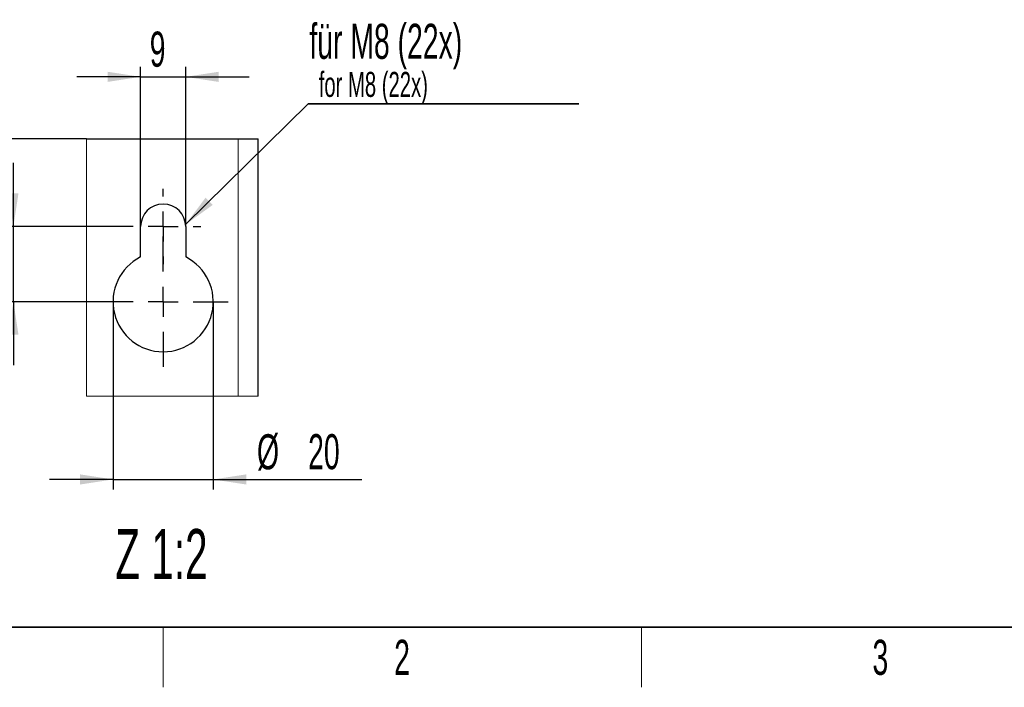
# Model space of a CAD drawing. Header units: millimetres. Extents: x 5 to 418, y 2 to 292.
# Tile 2 of 87: x 59 to 158, y 6 to 73. Entities that reach past the tile are written whole.
import ezdxf

# ---------------------------------------------------------------- set-up
doc = ezdxf.new("R2010")
doc.units = ezdxf.units.MM
doc.layers.add('SLD-0', color=7, linetype='Continuous')
doc.styles.add('SLDTEXTSTYLE0', font='TXT', dxfattribs={"width": 0.605})
doc.dimstyles.new('SLDDIMSTYLE3', dxfattribs={"dimtxt": 3.5, "dimasz": 3.302, "dimexe": 0, "dimexo": 0.0625, "dimgap": 0.875, "dimtad": 1, "dimlfac": 2, "dimrnd": 1e-09, "dimzin": 12, "dimdsep": 46, "dimtxsty": 'SLDTEXTSTYLE0', "dimsah": 1, "dimcen": 0.09, "dimadec": 0, "dimazin": 3, "dimtfac": 1, "dimtmove": 0, "dimatfit": 0, "dimfxl": 1, "dimfrac": 2, "dimtolj": 1, "dimtzin": 12, "dimarcsym": 0})

# ---------------------------------------------------------------- blocks, each defined once
blk = doc.blocks.new('SW_NOTE_0_1')
at = {"layer": 'SLD-0', "color": 0}
for p, q in [((-0.111, -3.492), (26.9, -3.492)), ((26.9, -3.492), (-0.111, -3.492)), ((-0.111, -3.492), (26.9, -3.492)), ((26.9, -3.492), (-0.111, -3.492)), ((-0.111, -3.492), (26.9, -3.492)), ((26.9, -3.492), (-0.111, -3.492))]:
    blk.add_line(p, q, dxfattribs=at)
at = {"layer": 'SLD-0', "color": 0, "attachment_point": 1, "style": 'SLDTEXTSTYLE0'}
for s, insert, char_height in [('für M8 (22x)', (0, 4.512), 3.5), ('for M8 (22x)', (0.938, -0.287), 2.5)]:
    blk.add_mtext(s, dxfattribs=dict(at, insert=insert, char_height=char_height))
blk = doc.blocks.new('_D_10')
at = {"layer": 'SLD-0', "color": 7}
for p, q in [((68.752, 44.488), (68.752, 25.746)), ((78.752, 44.488), (78.752, 25.746)), ((68.752, 26.746), (62.402, 26.746)), ((68.752, 26.746), (78.752, 26.746)), ((78.752, 26.746), (93.574, 26.746))]:
    blk.add_line(p, q, dxfattribs=at)
for points in [[(68.752, 26.746), (65.45, 27.254), (65.45, 26.238)], [(78.752, 26.746), (82.054, 26.238), (82.054, 27.254)]]:
    blk.add_solid(points, dxfattribs=at)
at = {"layer": 'SLD-0', "color": 7, "char_height": 3.5, "attachment_point": 1, "style": 'SLDTEXTSTYLE0'}
for s, insert in [('%%c', (83.123, 31.258)), ('20', (88.226, 31.268))]:
    blk.add_mtext(s, dxfattribs=dict(at, insert=insert))
blk = doc.blocks.new('_D_11')
at = {"layer": 'SLD-0', "color": 7}
for p, q in [((58.802, 51.988), (58.802, 58.338)), ((70.002, 51.988), (57.802, 51.988)), ((58.802, 44.488), (58.802, 51.988)), ((67.252, 44.488), (57.802, 44.488)), ((58.802, 44.488), (58.802, 38.138))]:
    blk.add_line(p, q, dxfattribs=at)
for points in [[(58.802, 51.988), (59.31, 55.29), (58.294, 55.29)], [(58.802, 44.488), (58.294, 41.186), (59.31, 41.186)]]:
    blk.add_solid(points, dxfattribs=at)
at = {"layer": 'SLD-0', "color": 7, "insert": (54.29, 45.565), "char_height": 3.5, "attachment_point": 1, "rotation": 90, "style": 'SLDTEXTSTYLE0'}
blk.add_mtext('15', dxfattribs=at)
blk = doc.blocks.new('_D_12')
at = {"layer": 'SLD-0', "color": 7}
for p, q in [((49.577, 60.738), (49.577, 67.088)), ((66.117, 60.738), (48.577, 60.738)), ((49.577, 60.738), (49.577, 51.988)), ((70.002, 51.988), (48.577, 51.988)), ((49.577, 51.988), (49.577, 45.638))]:
    blk.add_line(p, q, dxfattribs=at)
for points in [[(49.577, 60.738), (50.085, 64.04), (49.069, 64.04)], [(49.577, 51.988), (49.069, 48.686), (50.085, 48.686)]]:
    blk.add_solid(points, dxfattribs=at)
at = {"layer": 'SLD-0', "color": 7, "insert": (45.065, 51.684), "char_height": 3.5, "attachment_point": 1, "rotation": 90, "style": 'SLDTEXTSTYLE0'}
blk.add_mtext('17,5', dxfattribs=at)
blk = doc.blocks.new('_D_13')
at = {"layer": 'SLD-0', "color": 7}
for p, q in [((71.502, 51.988), (71.502, 67.932)), ((76.002, 51.988), (76.002, 67.932)), ((71.502, 66.932), (65.152, 66.932)), ((71.502, 66.932), (76.002, 66.932)), ((76.002, 66.932), (82.352, 66.932))]:
    blk.add_line(p, q, dxfattribs=at)
for points in [[(71.502, 66.932), (68.2, 67.44), (68.2, 66.424)], [(76.002, 66.932), (79.304, 66.424), (79.304, 67.44)]]:
    blk.add_solid(points, dxfattribs=at)
at = {"layer": 'SLD-0', "color": 7, "insert": (72.415, 71.444), "char_height": 3.5, "attachment_point": 1, "style": 'SLDTEXTSTYLE0'}
blk.add_mtext('9', dxfattribs=at)
blk = doc.blocks.new('SW_CENTERMARKSYMBOL_0')
at = {"layer": 'SLD-0', "color": 0}
for p, q in [((0, 3), (0, 3.75)), ((0, 0), (0, 1.5)), ((-3, 0), (-3.75, 0)), ((0, 0), (-1.5, 0)), ((0, 0), (0, -1.5)), ((0, 0), (1.5, 0)), ((3, 0), (3.75, 0)), ((0, -3), (0, -3.75))]:
    blk.add_line(p, q, dxfattribs=at)
blk = doc.blocks.new('SW_CENTERMARKSYMBOL_1')
at = {"layer": 'SLD-0', "color": 0}
for p, q in [((0, 3), (0, 6.5)), ((0, 0), (0, 1.5)), ((-3, 0), (-6.5, 0)), ((0, 0), (-1.5, 0)), ((0, 0), (0, -1.5)), ((0, 0), (1.5, 0)), ((3, 0), (6.5, 0)), ((0, -3), (0, -6.5))]:
    blk.add_line(p, q, dxfattribs=at)

msp = doc.modelspace()

# ---------------------------------------------------------------- linework, layer by layer
at = {"color": 7, "linetype": 'Continuous', "lineweight": 25}
for p, q in [((66.1169, 60.7383), (81.2518, 60.7383)), ((81.2518, 60.7383), (83.2518, 60.7383)), ((83.2518, 35.0699), (83.2518, 60.7383)), ((71.5018, 48.9534), (71.5018, 51.9883)), ((76.0018, 51.9883), (76.0018, 48.9534))]:
    msp.add_line(p, q, dxfattribs=at)
at = {"color": 7, "linetype": 'Continuous', "lineweight": 18}
msp.add_line((81.2518, 35.0699), (81.2518, 60.7383), dxfattribs=at)
at = {"color": 7, "linetype": 'Continuous', "lineweight": 18, "flags": 128}
msp.add_lwpolyline([(66.1169, 60.7383), (66.1169, 35.0699), (81.2518, 35.0699), (83.2518, 35.0699)], dxfattribs=at)
at = {"color": 7, "linetype": 'Continuous', "lineweight": 25}
for centre, radius, start, end in [((73.7518, 51.9883), 2.25, 0.000024, 179.999976), ((73.7518, 44.4883), 5, 116.743693, 63.256307)]:
    msp.add_arc(centre, radius, start, end, dxfattribs=at)
at = {"layer": 'SLD-0'}
msp.add_line((75.9923, 52.1948), (88.2353, 64.2257), dxfattribs=at)
at = {"layer": 'SLD-0', "lineweight": 35}
msp.add_line((26, 12), (408, 12), dxfattribs=at)
at = {"layer": 'SLD-0', "lineweight": 18}
for p, q in [((73.75, 6), (73.75, 12)), ((121.5, 6), (121.5, 12))]:
    msp.add_line(p, q, dxfattribs=at)
at = {"layer": 'SLD-0'}
msp.add_solid([(75.9923, 52.1948), (78.7035, 54.1468), (77.9914, 54.8715)], dxfattribs=at)

# ---------------------------------------------------------------- block references
msp.add_blockref('SW_NOTE_0_1', (88.3465, 67.7177), dxfattribs=at)
at = {"layer": 'SLD-0', "color": 7}
for name, p in [('SW_CENTERMARKSYMBOL_0', (73.7518, 51.9883)), ('SW_CENTERMARKSYMBOL_1', (73.7518, 44.4883))]:
    msp.add_blockref(name, p, dxfattribs=at)

# ---------------------------------------------------------------- texts
at = {"layer": 'SLD-0', "attachment_point": 2, "style": 'SLDTEXTSTYLE0'}
for s, insert, char_height in [('Z 1:2', (73.5816, 21.7953), 5), ('2', (97.6027, 10.743), 3.5), ('3', (145.3527, 10.743), 3.5)]:
    msp.add_mtext(s, dxfattribs=dict(at, insert=insert, char_height=char_height))

# ---------------------------------------------------------------- dimensions: what is measured, and where the dimension line sits
at = {"layer": 'SLD-0', "color": 7}
dim = msp.add_linear_dim(base=(76.0018, 66.9319), p1=(71.5018, 51.9883), p2=(76.0018, 51.9883), dimstyle='SLDDIMSTYLE3', dxfattribs=at)
dim.commit()
dim.dimension.update_dxf_attribs({"geometry": '_D_13', "text_midpoint": (73.7518, 66.9319), "dimtype": 160})
for base, p1, picture, middle in [((49.5771, 51.9883), (66.1169, 60.7383), '_D_12', (49.5771, 56.3633)), ((58.802, 51.9883), (67.2518, 44.4883), '_D_11', (58.802, 48.2383))]:
    dim = msp.add_linear_dim(base=base, p1=p1, p2=(70.0018, 51.9883), angle=90, dimstyle='SLDDIMSTYLE3', dxfattribs=at)
    dim.commit()
    dim.dimension.update_dxf_attribs({"geometry": picture, "text_midpoint": middle, "dimtype": 160})
dim = msp.add_linear_dim(base=(78.7518, 26.7465), p1=(68.7518, 44.4883), p2=(78.7518, 44.4883), text='%%c<>', dimstyle='SLDDIMSTYLE3', dxfattribs=at)
dim.commit()
dim.dimension.update_dxf_attribs({"geometry": '_D_10', "text_midpoint": (88.3485, 26.7465), "dimtype": 160})

doc.saveas('drawing.dxf')
